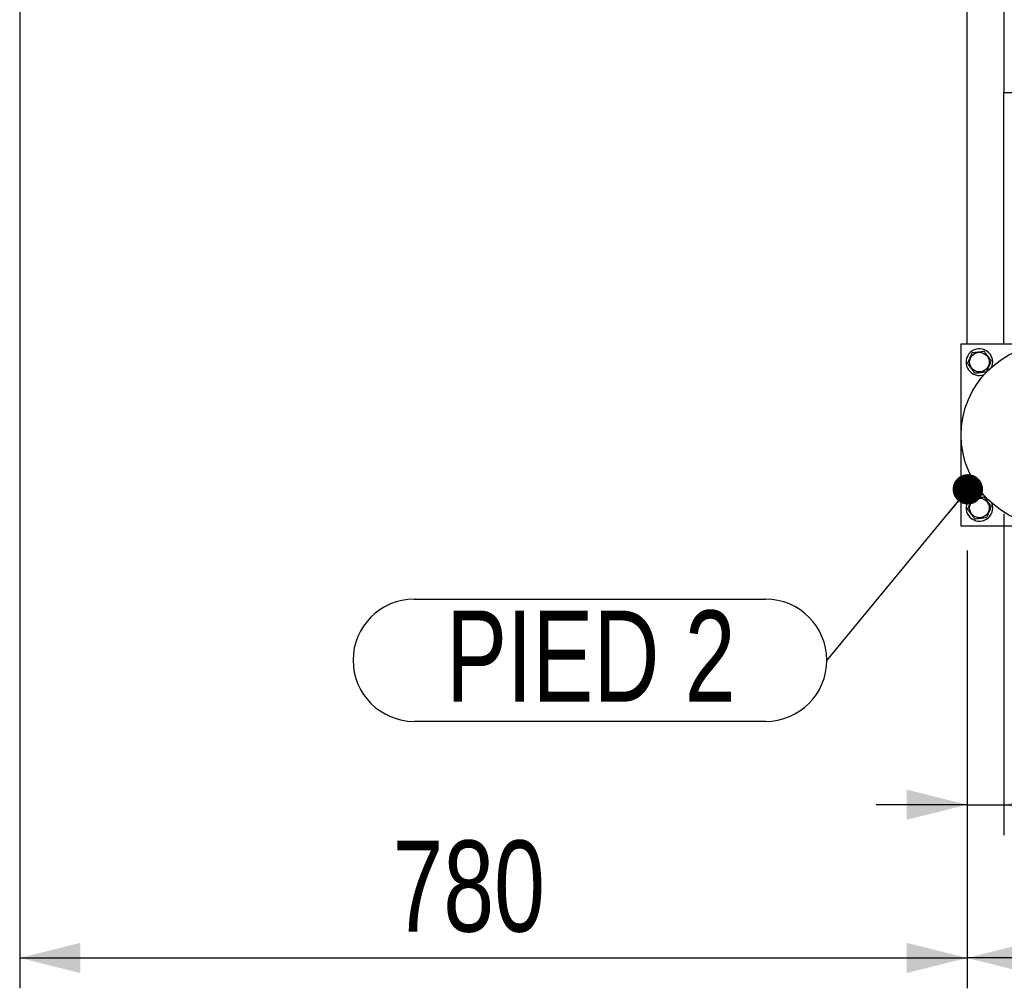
# Model space of a CAD drawing. Header units: millimetres. Extents: x 5 to 589, y 5 to 415.
# Tile 99 of 126: x 391 to 424, y 171 to 203. Entities that reach past the tile are written whole.
import ezdxf

# ---------------------------------------------------------------- set-up
doc = ezdxf.new("R2010")
doc.units = ezdxf.units.MM
doc.layers.add('COTES', color=1, linetype='Continuous')
doc.layers.add('NOTES', color=6, linetype='Continuous')
doc.layers.add('TRAIT-FORT', color=4, linetype='Continuous', lineweight=25)
doc.styles.add('SLDTEXTSTYLE0', font='TXT', dxfattribs={"width": 0.75})
doc.dimstyles.new('SLDDIMSTYLE0', dxfattribs={"dimtxt": 3, "dimasz": 2, "dimexe": 0, "dimexo": 0.0625, "dimgap": 0.75, "dimtad": 1, "dimdec": 0, "dimlfac": 25, "dimrnd": 1e-09, "dimzin": 12, "dimdsep": 46, "dimtxsty": 'SLDTEXTSTYLE0', "dimsah": 1, "dimcen": 0.09, "dimadec": 0, "dimazin": 3, "dimtfac": 1, "dimtdec": 0, "dimtofl": 0, "dimtmove": 0, "dimatfit": 3, "dimfxl": 1, "dimfrac": 2, "dimtolj": 1, "dimtzin": 12, "dimarcsym": 0})
doc.dimstyles.new('SLDDIMSTYLE1', dxfattribs={"dimtxt": 3, "dimasz": 2, "dimexe": 0, "dimexo": 0.0625, "dimgap": 0.75, "dimtad": 1, "dimdec": 0, "dimlfac": 25, "dimrnd": 1e-09, "dimzin": 12, "dimdsep": 46, "dimtxsty": 'SLDTEXTSTYLE0', "dimsah": 1, "dimcen": 0.09, "dimadec": 0, "dimazin": 3, "dimtfac": 1, "dimtdec": 0, "dimtmove": 0, "dimatfit": 0, "dimfxl": 1, "dimfrac": 2, "dimtolj": 1, "dimtzin": 12, "dimarcsym": 0})
doc.dimstyles.new('SLDDIMSTYLE2', dxfattribs={"dimtxt": 0.18, "dimasz": 1, "dimexe": 0, "dimexo": 0.0625, "dimgap": 0, "dimtad": 0, "dimtih": 1, "dimtoh": 1, "dimdec": 0, "dimrnd": 1e-09, "dimzin": 0, "dimdsep": 46, "dimtxsty": 'Standard', "dimblk1": 'DOT', "dimblk2": 'DOT', "dimsah": 1, "dimcen": 0.09, "dimadec": 0, "dimazin": 0, "dimtfac": 1, "dimtdec": 0, "dimtofl": 0, "dimtmove": 0, "dimatfit": 3, "dimldrblk": 'DOT', "dimfxl": 1, "dimfrac": 2, "dimtolj": 1, "dimtzin": 0, "dimarcsym": 0})

# ---------------------------------------------------------------- blocks, each defined once
blk = doc.blocks.new('_D_17')
at = {"layer": 'COTES', "color": 1, "transparency": 16777216}
for p, q in [((423.561, 186.855), (423.561, 176.278)), ((422.361, 185.655), (422.361, 176.278)), ((422.361, 177.278), (419.361, 177.278)), ((422.361, 177.278), (423.561, 177.278)), ((423.561, 177.278), (432.374, 177.278))]:
    blk.add_line(p, q, dxfattribs=at)
for points in [[(422.361, 177.278), (420.361, 177.778), (420.361, 176.778)], [(423.561, 177.278), (425.561, 176.778), (425.561, 177.778)]]:
    blk.add_solid(points, dxfattribs=at)
at = {"layer": 'COTES', "color": 1, "transparency": 16777216, "insert": (427.941, 181.146), "char_height": 3, "attachment_point": 1, "style": 'SLDTEXTSTYLE0'}
blk.add_mtext('30', dxfattribs=at)
blk = doc.blocks.new('_D_18')
at = {"layer": 'COTES', "color": 1, "transparency": 16777216}
for p, q in [((422.361, 185.655), (422.361, 171.231)), ((503.961, 185.655), (503.961, 171.231)), ((503.961, 172.231), (422.361, 172.231))]:
    blk.add_line(p, q, dxfattribs=at)
for points in [[(422.361, 172.231), (424.361, 171.731), (424.361, 172.731)], [(503.961, 172.231), (501.961, 172.731), (501.961, 171.731)]]:
    blk.add_solid(points, dxfattribs=at)
at = {"layer": 'COTES', "color": 1, "transparency": 16777216, "insert": (458.728, 176.099), "char_height": 3, "attachment_point": 1, "style": 'SLDTEXTSTYLE0'}
blk.add_mtext('2040', dxfattribs=at)
blk = doc.blocks.new('_D_33')
at = {"layer": 'COTES', "color": 1, "transparency": 16777216}
for p, q in [((391.161, 216.055), (391.161, 171.231)), ((422.361, 185.655), (422.361, 171.231)), ((391.161, 172.231), (422.361, 172.231))]:
    blk.add_line(p, q, dxfattribs=at)
for points in [[(391.161, 172.231), (393.161, 171.731), (393.161, 172.731)], [(422.361, 172.231), (420.361, 172.731), (420.361, 171.731)]]:
    blk.add_solid(points, dxfattribs=at)
at = {"layer": 'COTES', "color": 1, "transparency": 16777216, "insert": (403.436, 176.099), "char_height": 3, "attachment_point": 1, "style": 'SLDTEXTSTYLE0'}
blk.add_mtext('780', dxfattribs=at)
blk = doc.blocks.new('SW_NOTE_3')
at = {"layer": 'NOTES', "color": 0}
for p, q in [((-13.585, 2.013), (-2.013, 2.013)), ((-2.013, -2.013), (-13.585, -2.013))]:
    blk.add_line(p, q, dxfattribs=at)
for centre, start, end in [((-13.585, 0), 90, 270), ((-2.013, 0), 270, 90)]:
    blk.add_arc(centre, 2.013, start, end, dxfattribs=at)
at = {"layer": 'NOTES', "color": 0, "insert": (-7.769, 1.637), "char_height": 3, "attachment_point": 2, "style": 'SLDTEXTSTYLE0'}
blk.add_mtext('PIED 2', dxfattribs=at)
blk = doc.blocks.new('_Dot')
at = {"color": 0, "linetype": 'ByBlock', "lineweight": -2}
blk.add_line((-0.5, 0), (-1, 0), dxfattribs=at)
at = {"color": 0, "linetype": 'ByBlock', "const_width": 0.5}
blk.add_lwpolyline([(-0.25, 0, 1), (0.25, 0, 1)], format="xyb", close=True, dxfattribs=at)

msp = doc.modelspace()

# ---------------------------------------------------------------- linework, layer by layer
at = {"layer": 'TRAIT-FORT', "color": 4, "linetype": 'Continuous', "lineweight": 25}
for p, q in [((422.361, 192.455), (422.361, 217.055)), ((423.561, 210.735), (423.561, 200.735)), ((423.561, 200.735), (424.361, 200.735)), ((423.561, 192.455), (423.561, 200.735)), ((422.161, 186.455), (422.161, 192.455)), ((422.161, 192.455), (424.361, 192.455)), ((428.161, 186.455), (422.161, 186.455))]:
    msp.add_line(p, q, dxfattribs=at)
for centre, radius in [((425.161, 189.455), 3), ((422.761, 191.855), 0.323), ((422.761, 187.055), 0.323)]:
    msp.add_circle(centre, radius, dxfattribs=at)
for centre, start, end in [((422.761, 191.855), 67.2765, 290.3023), ((422.761, 191.855), 339.6977, 67.2765), ((422.761, 187.055), 69.6977, 20.3023)]:
    msp.add_arc(centre, 0.44, start, end, dxfattribs=at)
for points, knots in [([(422.371, 191.806), (422.385, 191.838), (422.411, 191.901), (422.451, 191.995), (422.489, 192.085), (422.512, 192.14), (422.524, 192.168)], [0, 0, 0, 0, 0.2646049, 0.5349477, 0.7653431, 1, 1, 1, 1]), ([(422.524, 192.168), (422.574, 192.174), (422.656, 192.184), (422.775, 192.199), (422.855, 192.209), (422.901, 192.215), (422.914, 192.217)], [0, 0, 0, 0, 0.385549, 0.637642, 0.896546, 1, 1, 1, 1]), ([(423.15, 191.903), (423.13, 191.931), (423.088, 191.986), (423.027, 192.067), (422.968, 192.145), (422.932, 192.193), (422.914, 192.217)], [0, 0, 0, 0, 0.264605, 0.534948, 0.765343, 1, 1, 1, 1]), ([(422.371, 191.806), (422.392, 191.779), (422.433, 191.724), (422.495, 191.643), (422.554, 191.565), (422.59, 191.517), (422.608, 191.493)], [0, 0, 0, 0, 0.264605, 0.534948, 0.765343, 1, 1, 1, 1]), ([(423.15, 191.903), (423.137, 191.872), (423.11, 191.809), (423.071, 191.715), (423.033, 191.625), (423.009, 191.57), (422.998, 191.542)], [0, 0, 0, 0, 0.264605, 0.534948, 0.765343, 1, 1, 1, 1]), ([(422.608, 191.493), (422.658, 191.499), (422.74, 191.51), (422.859, 191.524), (422.939, 191.534), (422.985, 191.54), (422.998, 191.542)], [0, 0, 0, 0, 0.385549, 0.637642, 0.896546, 1, 1, 1, 1]), ([(422.524, 187.368), (422.574, 187.374), (422.656, 187.384), (422.775, 187.399), (422.855, 187.409), (422.901, 187.415), (422.914, 187.417)], [0, 0, 0, 0, 0.385549, 0.637642, 0.896546, 1, 1, 1, 1]), ([(423.15, 187.103), (423.13, 187.131), (423.088, 187.186), (423.027, 187.267), (422.968, 187.345), (422.932, 187.393), (422.914, 187.417)], [0, 0, 0, 0, 0.264605, 0.534948, 0.765343, 1, 1, 1, 1]), ([(422.371, 187.006), (422.385, 187.038), (422.411, 187.101), (422.451, 187.195), (422.489, 187.285), (422.512, 187.34), (422.524, 187.368)], [0, 0, 0, 0, 0.2646049, 0.5349477, 0.7653431, 1, 1, 1, 1]), ([(423.15, 187.103), (423.137, 187.072), (423.11, 187.009), (423.071, 186.915), (423.033, 186.825), (423.009, 186.77), (422.998, 186.742)], [0, 0, 0, 0, 0.264605, 0.534948, 0.765343, 1, 1, 1, 1]), ([(422.371, 187.006), (422.392, 186.979), (422.433, 186.924), (422.495, 186.843), (422.554, 186.765), (422.59, 186.717), (422.608, 186.693)], [0, 0, 0, 0, 0.264605, 0.534948, 0.765343, 1, 1, 1, 1]), ([(422.608, 186.693), (422.658, 186.699), (422.74, 186.71), (422.859, 186.724), (422.939, 186.734), (422.985, 186.74), (422.998, 186.742)], [0, 0, 0, 0, 0.385549, 0.637642, 0.896546, 1, 1, 1, 1])]:
    msp.add_open_spline(points, degree=3, knots=knots, dxfattribs=at)

# ---------------------------------------------------------------- block references
at = {"layer": 'NOTES', "color": 211}
msp.add_blockref('SW_NOTE_3', (417.736, 182.037), dxfattribs=at)

# ---------------------------------------------------------------- dimensions: what is measured, and where the dimension line sits
at = {"layer": 'COTES', "color": 1}
for base, p1, p2, dimstyle, picture, middle in [((422.361, 172.231), (391.161, 217.055), (422.361, 186.655), 'SLDDIMSTYLE0', '_D_33', (406.761, 172.231)), ((423.561, 177.278), (422.361, 186.655), (423.561, 187.855), 'SLDDIMSTYLE1', '_D_17', (430.157, 177.278)), ((422.361, 172.231), (503.961, 186.655), (422.361, 186.655), 'SLDDIMSTYLE0', '_D_18', (463.161, 172.231))]:
    dim = msp.add_linear_dim(base=base, p1=p1, p2=p2, dimstyle=dimstyle, dxfattribs=at)
    dim.commit()
    dim.dimension.update_dxf_attribs({"geometry": picture, "text_midpoint": middle, "dimtype": 160})

# ---------------------------------------------------------------- leaders
at = {"layer": 'NOTES', "color": 211}
msp.add_leader([(422.38, 187.666), (417.736, 182.037)], dimstyle='SLDDIMSTYLE2', dxfattribs=at)

doc.saveas('drawing.dxf')
